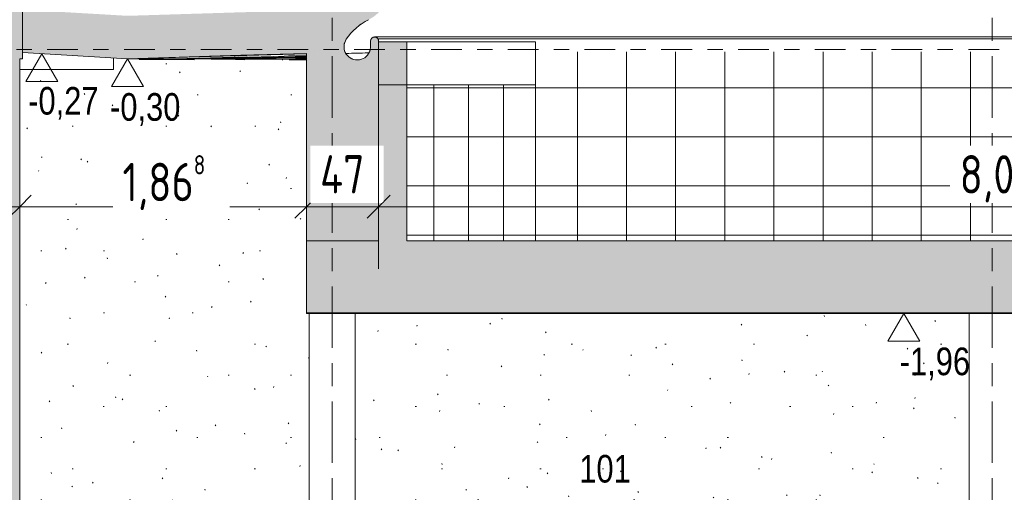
# Model space of a CAD drawing. Header units: metres. Extents: x 2 to 230, y -14 to 869.
# Tile 19 of 71: x 44.46 to 50.88, y -5.92 to -2.84. Entities that reach past the tile are written whole.
import ezdxf

# ---------------------------------------------------------------- set-up
doc = ezdxf.new("R2010")
doc.units = ezdxf.units.M
doc.linetypes.add('_Ebene_', pattern=[0.4, 0.2, -0.1, 0, -0.1])
doc.linetypes.add('_Rasterlinie_', pattern=[0.75, 0.4, -0.1, 0.15, -0.1])
for name, color, linetype, lineweight in [('A_Bem', 7, 'Continuous', 5), ('A_Bem-100', 7, 'Continuous', 5), ('A_Ebenen', 50, 'Continuous', 5), ('A_Geschossdecken', 7, 'Continuous', 5), ('A_Geschossdecken_Oberflächenschraffur', 7, 'Continuous', 5), ('A_Geschossdecken_Schraffur', 7, 'Continuous', 5), ('A_Hoehenkoten', 124, 'Continuous', 5), ('A_Raster', 128, 'Continuous', 5), ('A_Raum-Txt', 16, 'Continuous', 5), ('A_Tragwerksstützen', 7, 'Continuous', 5), ('A_Wand', 244, 'Continuous', 5), ('A_Wand_Schraff', 1, 'Continuous', 5), ('A_Wände_Oberflächenschraffur', 244, 'Continuous', 5)]:
    doc.layers.add(name, color=color, linetype=linetype, lineweight=lineweight)
doc.styles.add('Arial', font='arial.ttf', dxfattribs={"width": 0.8, "height": 0.18})
doc.styles.add('ISOCPEUR_1', font='isocpeur.ttf', dxfattribs={"width": 0.8, "height": 0.25})
doc.dimstyles.new('BLB-Standard_2_5_Aussen_maskiert', dxfattribs={"dimscale": 0.3048, "dimtxt": 0.248995, "dimasz": 0.492126, "dimexe": 1.32874, "dimexo": 0.0625, "dimgap": 0.032808, "dimtad": 1, "dimdec": 1, "dimlfac": 100, "dimrnd": 0.1, "dimdsep": 46, "dimtxsty": 'ISOCPEUR_1', "dimblk1": 'OBLIQUE', "dimblk2": 'OBLIQUE', "dimsah": 1, "dimcen": 0.09, "dimdle": 0.164042, "dimazin": 0, "dimtfac": 1, "dimtdec": 4, "dimtix": 1, "dimtmove": 0, "dimatfit": 3, "dimfxl": 1.32874, "dimfxlon": 1, "dimtvp": 1, "dimtfill": 1, "dimtolj": 1, "dimtzin": 0, "dimarcsym": 2})
doc.dimstyles.new('BLB-Standard_2_5_Aussen_maskiert_1', dxfattribs={"dimscale": 0.3048, "dimtxt": 0.248995, "dimasz": 0.492126, "dimexe": 1.32874, "dimexo": 0.0625, "dimgap": 0.032808, "dimtad": 1, "dimrnd": 0.001, "dimzin": 0, "dimdsep": 46, "dimtxsty": 'ISOCPEUR_1', "dimblk1": 'OBLIQUE', "dimblk2": 'OBLIQUE', "dimsah": 1, "dimcen": 0.09, "dimdle": 0.164042, "dimazin": 0, "dimtfac": 1, "dimtdec": 4, "dimtix": 1, "dimtmove": 0, "dimatfit": 3, "dimfxl": 1.32874, "dimfxlon": 1, "dimtvp": 1, "dimtfill": 1, "dimtolj": 1, "dimtzin": 0, "dimarcsym": 2})
pattern_1 = [(90, (-1.02475, -0.4), (-0.319, -0.019), [])]
pattern_2 = [(1.576, (0.7312466, -4.315), (-2.750292e-05, 0.000999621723), []), (90, (0.73125, -4.315), (-0.32, 0.009), [])]
pattern_3 = [(0, (0.09525, 18.796), (0, 0.32), []), (90, (0.09525, 18.796), (-0.32, 2e-17), [])]
pattern_4 = [(0, (23.32425, 18.796), (0, 0.32), []), (90, (23.32425, 18.796), (-0.227, 1e-17), [])]

# ---------------------------------------------------------------- blocks, each defined once
blk = doc.blocks.new('FP_5-G')
at = {"layer": 'A_Geschossdecken_Oberflächenschraffur', "color": 133}
for p, q in [((2.6615, -3.0806), (2.8786, -3.0746)), ((2.6615, -3.0806), (2.8786, -3.0746)), ((2.7629, -3.0737), (2.8786, -3.0808)), ((2.7629, -3.0737), (2.8786, -3.0808)), ((1.7885, -3.1005), (1.9083, -3.099)), ((1.7885, -3.1005), (1.9083, -3.099)), ((1.9083, -3.099), (2.0286, -3.0997)), ((1.9083, -3.099), (2.0286, -3.0997)), ((2.0286, -3.0997), (2.1493, -3.1026)), ((2.0286, -3.0997), (2.1493, -3.1026)), ((2.1, -3.0924), (2.4864, -3.0813)), ((2.1, -3.0924), (2.4864, -3.0813)), ((2.1133, -3.0916), (2.2338, -3.0931)), ((2.1133, -3.0916), (2.2338, -3.0931)), ((2.1875, -3.0922), (2.6615, -3.0806)), ((2.1875, -3.0922), (2.6615, -3.0806)), ((2.2338, -3.0931), (2.3547, -3.0968)), ((2.2338, -3.0931), (2.3547, -3.0968)), ((2.2595, -3.0931), (2.8055, -3.0819)), ((2.2595, -3.0931), (2.8055, -3.0819)), ((2.2599, -3.0957), (2.8065, -3.0871)), ((2.2599, -3.0957), (2.8065, -3.0871)), ((2.2603, -3.0982), (2.8075, -3.0922)), ((2.2603, -3.0982), (2.8075, -3.0922)), ((2.2608, -3.1008), (2.8085, -3.0973)), ((2.2608, -3.1008), (2.8085, -3.0973)), ((2.3547, -3.0968), (2.4761, -3.1026)), ((2.3547, -3.0968), (2.4761, -3.1026)), ((2.4381, -3.0827), (2.5592, -3.0871)), ((2.4381, -3.0827), (2.5592, -3.0871)), ((2.5592, -3.0871), (2.6808, -3.0938)), ((2.5592, -3.0871), (2.6808, -3.0938)), ((2.6808, -3.0938), (2.8029, -3.1026)), ((2.6808, -3.0938), (2.8029, -3.1026)), ((2.7656, -3.1026), (2.8786, -3.1021)), ((2.7656, -3.1026), (2.8786, -3.1021)), ((2.8055, -3.0819), (2.8786, -3.0802)), ((2.8055, -3.0819), (2.8786, -3.0802)), ((2.8065, -3.0871), (2.8786, -3.0857)), ((2.8065, -3.0871), (2.8786, -3.0857)), ((2.8075, -3.0922), (2.8786, -3.0912)), ((2.8075, -3.0922), (2.8786, -3.0912)), ((2.8085, -3.0973), (2.8786, -3.0967)), ((2.8085, -3.0973), (2.8786, -3.0967))]:
    blk.add_line(p, q, dxfattribs=at)
blk = doc.blocks.new('Höhenkoten - leer-6237472-G')
at = {"layer": 'A_Hoehenkoten'}
for p, q in [((-21.5123, -9.1401), (-21.7201, -9.1401)), ((-21.6162, -9.3201), (-21.7201, -9.1401)), ((-21.6162, -9.3201), (-21.5123, -9.1401))]:
    blk.add_line(p, q, dxfattribs=at)
blk = doc.blocks.new('DIMBLOCK62-G')
at = {"layer": 'A_Bem-100'}
for p, q in [((44.4633, -3.6547), (44.4633, -4.4647)), ((44.4633, -4.0597), (44.4633, -3.6547)), ((46.3309, -4.4647), (46.3309, -3.6547)), ((44.4133, -4.0597), (46.3309, -4.0597)), ((46.3309, -4.0597), (46.3309, -4.4647))]:
    blk.add_line(p, q, dxfattribs=at)
at = {"layer": 'A_Bem-100', "lineweight": 9}
for p, q in [((44.4633, -4.0597), (44.5383, -3.9847)), ((46.3309, -4.0597), (46.4059, -3.9847)), ((44.4633, -4.0597), (44.3883, -4.1347)), ((46.3309, -4.0597), (46.2559, -4.1347))]:
    blk.add_line(p, q, dxfattribs=at)
at = {"layer": 'A_Bem-100', "color": 0, "insert": (45.1319, -3.7231), "char_height": 0.25, "width": 0.63639, "attachment_point": 1, "line_spacing_factor": 1.149209, "style": 'ISOCPEUR_1', "bg_fill": 3, "box_fill_scale": 1.25, "bg_fill_color": 256, "bg_fill_true_color": 13158600, "bg_fill_transparency": 0}
blk.add_mtext('1,86\\A2\\H0.5x;\\S8^  ;\\H2x;', dxfattribs=at)
blk = doc.blocks.new('_Oblique')
at = {"color": 0, "linetype": 'ByBlock', "lineweight": -2}
blk.add_line((-0.5, -0.5), (0.5, 0.5), dxfattribs=at)
blk = doc.blocks.new('DIMBLOCK63-G')
at = {"layer": 'A_Bem-100'}
for p, q in [((46.3309, -4.4647), (46.3309, -3.6547)), ((46.8009, -3.6547), (46.8009, -4.4647)), ((46.8009, -4.0597), (46.8009, -3.6547)), ((46.3309, -4.0597), (46.8009, -4.0597)), ((46.3309, -4.0597), (46.3309, -4.4647))]:
    blk.add_line(p, q, dxfattribs=at)
at = {"layer": 'A_Bem-100', "lineweight": 9}
for p, q in [((46.3309, -4.0597), (46.4059, -3.9847)), ((46.8009, -4.0597), (46.8759, -3.9847)), ((46.3309, -4.0597), (46.2559, -4.1347)), ((46.8009, -4.0597), (46.7259, -4.1347))]:
    blk.add_line(p, q, dxfattribs=at)
at = {"layer": 'A_Bem-100', "color": 0, "insert": (46.419, -3.7231), "char_height": 0.25, "width": 0.352554, "attachment_point": 1, "line_spacing_factor": 1.149209, "style": 'ISOCPEUR_1', "bg_fill": 3, "box_fill_scale": 1.25, "bg_fill_color": 256, "bg_fill_true_color": 13158600, "bg_fill_transparency": 0}
blk.add_mtext('47', dxfattribs=at)
blk = doc.blocks.new('DIMBLOCK64-G')
at = {"layer": 'A_Bem-100'}
for p, q in [((46.8009, -3.6547), (46.8009, -4.4647)), ((46.8009, -4.0597), (46.8009, -3.6547)), ((54.8109, -3.6547), (54.8109, -4.4647)), ((54.8109, -4.0597), (54.8109, -3.6547)), ((46.8009, -4.0597), (54.8109, -4.0597))]:
    blk.add_line(p, q, dxfattribs=at)
at = {"layer": 'A_Bem-100', "lineweight": 9}
for p, q in [((46.8009, -4.0597), (46.8759, -3.9847)), ((54.8109, -4.0597), (54.8859, -3.9847)), ((46.8009, -4.0597), (46.7259, -4.1347)), ((54.8109, -4.0597), (54.7359, -4.1347))]:
    blk.add_line(p, q, dxfattribs=at)
at = {"layer": 'A_Bem-100', "color": 0, "insert": (50.5855, -3.7231), "char_height": 0.25, "width": 0.528831, "attachment_point": 1, "line_spacing_factor": 1.149209, "style": 'ISOCPEUR_1', "bg_fill": 3, "box_fill_scale": 1.25, "bg_fill_color": 256, "bg_fill_true_color": 13158600, "bg_fill_transparency": 0}
blk.add_mtext('8,01', dxfattribs=at)

msp = doc.modelspace()

# ---------------------------------------------------------------- hatches: boundary and pattern name
at = {"layer": 'A_Geschossdecken_Oberflächenschraffur'}
h = msp.add_hatch(dxfattribs=at)
h.set_pattern_fill('FP_23', color=133, style=0, pattern_type=2)
h.set_pattern_definition(pattern_1)
h.paths.add_polyline_path([(45.1648, -3.0951), (45.1653, -3.0951), (44.5601, -3.0598)], flags=0)
h = msp.add_hatch(dxfattribs=at)
h.set_pattern_fill('FP_23', color=133, style=0, pattern_type=2)
h.set_pattern_definition(pattern_1)
h.paths.add_polyline_path([(45.1648, -3.0951), (45.1653, -3.0951), (44.5601, -3.0598)], flags=0)
h = msp.add_hatch(dxfattribs=at)
h.set_pattern_fill('FP_28', color=133, style=0, pattern_type=2)
h.set_pattern_definition(pattern_2)
h.paths.add_polyline_path([(45.1654, -3.0951), (46.3309, -3.062), (46.3309, -3.0604), (45.5914, -3.0818), (45.5035, -3.0846)], flags=0)
h = msp.add_hatch(dxfattribs=at)
h.set_pattern_fill('FP_28', color=133, style=0, pattern_type=2)
h.set_pattern_definition(pattern_2)
h.paths.add_polyline_path([(45.1654, -3.0951), (46.3309, -3.062), (46.3309, -3.0604), (45.5914, -3.0818), (45.5035, -3.0846)], flags=0)
at = {"layer": 'A_Geschossdecken_Schraffur', "lineweight": 9}
for points in [[(43.7383, -3.0951), (43.9244, -3.0901), (44.3243, -3.0909), (44.4799, -3.0951), (44.4799, -2.7751), (44.2939, -2.7701), (43.9244, -2.7701), (43.7383, -2.7751), (43.7383, -3.0551)], [(46.9848, -3.2651), (46.9848, -2.9851), (46.8009, -2.9851), (46.8009, -3.2651), (46.9186, -3.2651)], [(46.3309, -4.7507), (55.2709, -4.7507), (55.2709, -4.2807), (46.3309, -4.2807), (46.3309, -4.4584)]]:
    msp.add_hatch(color=253, dxfattribs=at).paths.add_polyline_path(points, flags=0)
h = msp.add_hatch(color=253, dxfattribs=at)
h.paths.add_polyline_path([(45.1654, -3.0951), (45.904, -3.0721), (46.5837, -3.0534), (46.5756, -3.0249), (46.5777, -2.9953), (46.5897, -2.9682), (46.6305, -2.9172), (46.6827, -2.8722), (46.7699, -2.8199), (46.8009, -2.7944), (46.8009, -2.7701), (46.6827, -2.7707), (45.904, -2.7921), (45.1654, -2.8151), (44.4799, -2.7751), (44.4799, -3.0551), (44.5601, -3.0598)], flags=0)
h.paths.add_polyline_path([(56.3665, -3.0906), (57.1107, -3.0451), (57.1107, -2.7651), (56.3522, -2.8103), (55.6802, -2.7974), (54.918, -2.7777), (54.8109, -2.7777), (54.8109, -2.7944), (54.8419, -2.8199), (54.9322, -2.8741), (54.9813, -2.9172), (55.0221, -2.9682), (55.0346, -2.9979), (55.0354, -3.0302), (55.0243, -3.0605), (55.6802, -3.0774), (55.9014, -3.0815)], flags=0)
h.paths.add_polyline_path([(54.8742, -3.0577), (54.866, -3.0368), (54.8636, -3.0144), (54.8636, -2.9794), (54.8585, -2.9639), (54.8454, -2.9543), (54.8291, -2.9543), (54.8159, -2.9639), (54.8109, -2.9794), (54.8109, -3.0577), (54.8192, -3.0577)], flags=0)
h.paths.add_polyline_path([(46.8009, -3.0501), (46.8006, -2.9787), (46.7958, -2.9639), (46.7827, -2.9543), (46.7664, -2.9543), (46.7532, -2.9639), (46.7482, -2.9794), (46.7482, -3.0144), (46.7466, -3.0326), (46.7412, -3.0501), (46.8006, -3.0501)], flags=0)
at = {"layer": 'A_Wand_Schraff', "lineweight": 9}
for points in [[(46.3309, -4.2807), (46.8009, -4.2807), (46.8006, -3.0501), (46.7412, -3.0501), (46.7228, -3.0773), (46.6956, -3.0957), (46.6635, -3.1026), (46.6312, -3.097), (46.6032, -3.0798), (46.5837, -3.0534), (46.3309, -3.0604), (46.3309, -3.7247)], [(44.1633, -9.3651), (44.4633, -9.3651), (44.4633, -3.0947), (44.2939, -3.0901), (44.1872, -3.0901), (44.1872, -3.2787), (44.1633, -3.2787), (44.1633, -8.861)], [(46.8009, -4.2807), (46.9848, -4.2807), (46.9848, -3.2651), (46.8009, -3.2651), (46.8009, -3.7247)]]:
    msp.add_hatch(color=253, dxfattribs=at).paths.add_polyline_path(points, flags=0)
at = {"layer": 'A_Wände_Oberflächenschraffur'}
h = msp.add_hatch(dxfattribs=at)
h.set_pattern_fill('FP_1', color=133, style=0, pattern_type=2)
h.set_pattern_definition(pattern_3)
h.paths.add_polyline_path([(48.3336, -4.2807), (54.8109, -4.2807), (54.8109, -3.0501), (47.8223, -3.0501), (47.8223, -4.2807), (47.8292, -4.2807)], flags=0)
h = msp.add_hatch(dxfattribs=at)
h.set_pattern_fill('FP_1', color=133, style=0, pattern_type=2)
h.set_pattern_definition(pattern_3)
h.paths.add_polyline_path([(48.3336, -4.2807), (54.8109, -4.2807), (54.8109, -3.0501), (47.8223, -3.0501), (47.8223, -4.2807), (47.8292, -4.2807)], flags=0)
h = msp.add_hatch(dxfattribs=at)
h.set_pattern_fill('FP_37', style=0, pattern_type=2)
h.set_pattern_definition([(0, (0.10425, 18.796), (0.813, 0.203), [0.007, -0.603, 0.007, -0.603, -3.251]), (0, (0.10425, 18.796), (0.813, 0.203), [-1.219, 0.007, -1.212, 0.007, -0.603, -1.422]), (0, (0.10425, 18.796), (0.813, 0.203), [-3.048, 0.007, -0.4, 0.007, -1.009]), (120, (0.40925, 18.897), (-0.58230316, 0.60257865), [0.007, -0.603, 0.007, -0.603, -3.251]), (120, (0.40925, 18.897), (-0.58230316, 0.60257865), [-1.219, 0.007, -1.212, 0.007, -0.603, -1.422]), (120, (0.40925, 18.897), (-0.58230316, 0.60257865), [-3.048, 0.007, -0.4, 0.007, -1.009]), (240, (0.51025, 19.304), (-0.23069684, -0.80557865), [0.007, -0.603, 0.007, -0.603, -3.251]), (240, (0.51025, 19.304), (-0.23069684, -0.80557865), [-1.219, 0.007, -1.212, 0.007, -0.603, -1.422]), (240, (0.51025, 19.304), (-0.23069684, -0.80557865), [-3.048, 0.007, -0.4, 0.007, -1.009])])
h.paths.add_polyline_path([(44.4633, -6.9451), (44.5846, -6.9451), (44.5846, -6.0351), (46.0846, -6.0351), (46.0846, -6.9451), (46.3483, -6.9451), (46.3483, -4.7551), (46.3309, -4.7551), (46.3309, -3.0951), (45.1648, -3.0951), (45.0727, -3.0897), (45.0727, -3.1651), (44.4633, -3.1651), (44.4633, -6.6597)], flags=0)
h.paths.add_polyline_path([(51.0946, -6.9451), (51.0946, -4.7551), (50.9483, -4.7551), (50.9483, -6.9451)], flags=0)
h.paths.add_polyline_path([(50.6483, -6.9451), (50.6483, -4.7551), (46.6483, -4.7551), (46.6483, -6.9451), (47.3902, -6.9451)], flags=0)
h = msp.add_hatch(dxfattribs=at)
h.set_pattern_fill('FP_56', color=133, style=0, pattern_type=2)
h.set_pattern_definition(pattern_4)
h.paths.add_polyline_path([(47.3902, -4.2807), (47.8223, -4.2807), (47.8223, -3.2651), (46.9848, -3.2651), (46.9848, -4.2807)], flags=0)
h = msp.add_hatch(dxfattribs=at)
h.set_pattern_fill('FP_56', color=133, style=0, pattern_type=2)
h.set_pattern_definition(pattern_4)
h.paths.add_polyline_path([(47.3902, -4.2807), (47.8223, -4.2807), (47.8223, -3.2651), (46.9848, -3.2651), (46.9848, -4.2807)], flags=0)

# ---------------------------------------------------------------- linework, layer by layer
at = {"layer": 'A_Ebenen', "color": 130, "linetype": '_Ebene_', "lineweight": 9}
msp.add_line((77.8421, -3.0351), (16.3367, -3.0351), dxfattribs=at)
at = {"layer": 'A_Geschossdecken', "color": 250, "lineweight": 9}
for p, q in [((44.4799, -3.0951), (44.4799, -2.7751)), ((46.7482, -2.9794), (46.7482, -3.0144)), ((54.8372, -2.953), (46.7745, -2.953)), ((54.8109, -2.964), (46.8009, -2.964)), ((46.8009, -2.964), (46.8009, -3.0501)), ((46.8009, -2.9851), (47.8223, -2.9851)), ((46.9848, -3.2651), (46.9848, -2.9851)), ((47.8223, -3.2651), (47.8223, -2.9851)), ((44.4799, -3.0551), (45.1654, -3.0951)), ((45.1654, -3.0951), (45.904, -3.0721)), ((46.3309, -3.063), (45.166, -3.0951)), ((45.904, -3.0721), (46.3309, -3.0604)), ((44.4633, -3.0947), (44.4799, -3.0951)), ((44.4799, -3.0951), (44.4633, -3.0951)), ((45.1654, -3.0951), (45.1648, -3.0951)), ((45.1654, -3.0951), (46.3309, -3.0951)), ((45.0727, -3.1651), (44.4633, -3.1651)), ((46.3309, -4.2807), (46.3309, -4.7551)), ((46.8009, -4.2807), (46.3309, -4.2807)), ((54.8109, -4.2807), (46.9848, -4.2807)), ((46.3309, -4.7507), (55.2709, -4.7507)), ((46.3483, -4.7551), (46.3309, -4.7551)), ((50.6483, -4.7551), (46.6483, -4.7551))]:
    msp.add_line(p, q, dxfattribs=at)
for centre, radius, start, end in [((46.8998, -3.1745), 0.3725, 116.20262, 146.3696), ((46.6617, -3.0161), 0.0865, 146.3696, 205.56064), ((46.6617, -3.0161), 0.0865, 336.84275, 1.12315), ((46.7745, -2.9794), 0.0263, 0, 180)]:
    msp.add_arc(centre, radius, start, end, dxfattribs=at)
for points, knots in [([(46.6708, -2.8807), (46.6715, -2.8801), (46.6761, -2.8766), (46.6808, -2.8731), (46.6848, -2.8703)], [0.61120029, 0.61120029, 0.61120029, 0.61120029, 0.625, 0.69990361, 0.69990361, 0.69990361, 0.69990361]), ([(46.626, -2.9219), (46.6293, -2.9184), (46.6333, -2.9142), (46.6374, -2.9101), (46.6381, -2.9094)], [0.30009639, 0.30009639, 0.30009639, 0.30009639, 0.375, 0.38879971, 0.38879971, 0.38879971, 0.38879971]), ([(46.5771, -2.9982), (46.5773, -2.997), (46.5778, -2.995), (46.5783, -2.993), (46.5786, -2.9921)], [0.66259854, 0.66259854, 0.66259854, 0.66259854, 0.7, 0.72709678, 0.72709678, 0.72709678, 0.72709678]), ([(46.7529, -2.9644), (46.7525, -2.965), (46.7515, -2.9666), (46.7501, -2.9693), (46.7486, -2.9736), (46.7482, -2.9771), (46.7482, -2.9794)], [0.807426, 0.807426, 0.807426, 0.807426, 0.8333333, 0.875, 0.9166667, 1, 1, 1, 1]), ([(46.7658, -2.9545), (46.7654, -2.9547), (46.7644, -2.9551), (46.7629, -2.9557), (46.7613, -2.9566), (46.7599, -2.9575), (46.758, -2.9588), (46.7563, -2.9603), (46.7547, -2.962), (46.754, -2.9629), (46.7536, -2.9634)], [0.6072307, 0.6072307, 0.6072307, 0.6072307, 0.625, 0.6458333, 0.6666667, 0.6875, 0.7083333, 0.75, 0.7708333, 0.7916667, 0.7916667, 0.7916667, 0.7916667]), ([(46.7954, -2.9634), (46.7951, -2.9629), (46.7943, -2.962), (46.7928, -2.9603), (46.7906, -2.9584), (46.7882, -2.9568), (46.7862, -2.9557), (46.7847, -2.9551), (46.7837, -2.9547), (46.7832, -2.9545)], [0.2083333, 0.2083333, 0.2083333, 0.2083333, 0.2291667, 0.25, 0.2916667, 0.3333333, 0.3541667, 0.375, 0.3927693, 0.3927693, 0.3927693, 0.3927693]), ([(46.8009, -2.9794), (46.8009, -2.9771), (46.8004, -2.9736), (46.7989, -2.9693), (46.7976, -2.9666), (46.7966, -2.965), (46.7962, -2.9644)], [0, 0, 0, 0, 0.0833333, 0.125, 0.1666667, 0.192574, 0.192574, 0.192574, 0.192574]), ([(46.7368, -3.0567), (46.7347, -3.0567), (46.7087, -3.0574), (46.6593, -3.0585), (46.6121, -3.0597), (46.5887, -3.0603)], [-0.6964236, -0.6964236, -0.6964236, -0.6964236, -0.6666667, -0.3333333, -0.0064598, -0.0064598, -0.0064598, -0.0064598])]:
    msp.add_open_spline(points, degree=3, knots=knots, dxfattribs=at)
for points in [[(46.7482, -3.0144), (46.7483, -3.0208), (46.7477, -3.0272), (46.7464, -3.0334)], [(46.7813, -2.9539), (46.7808, -2.9538), (46.7797, -2.9535), (46.778, -2.9533), (46.7763, -2.9531), (46.7745, -2.953), (46.7728, -2.9531), (46.7711, -2.9533), (46.7694, -2.9535), (46.7683, -2.9538), (46.7677, -2.9539)], [(46.5758, -3.0266), (46.5758, -3.0259), (46.5757, -3.0251), (46.5756, -3.0244)], [(46.5847, -3.0556), (46.5838, -3.0538), (46.583, -3.0521), (46.5822, -3.0502)], [(46.7449, -3.0396), (46.7438, -3.0435), (46.7424, -3.0474), (46.7408, -3.0512)]]:
    msp.add_open_spline(points, degree=3, dxfattribs=at)
at = {"layer": 'A_Raster', "linetype": '_Rasterlinie_', "lineweight": 9}
for p, q in [((46.4983, -13.2288), (46.4983, 12.7435)), ((50.7983, -13.2288), (50.7983, 12.7435))]:
    msp.add_line(p, q, dxfattribs=at)
at = {"layer": 'A_Tragwerksstützen', "color": 250, "lineweight": 9}
for p, q in [((46.6483, -4.754), (46.3483, -4.754)), ((46.3483, -4.754), (46.3483, -9.356)), ((46.6483, -9.3554), (46.6483, -4.754)), ((50.9483, -4.754), (50.6483, -4.754)), ((50.6483, -4.754), (50.6483, -9.3649))]:
    msp.add_line(p, q, dxfattribs=at)
at = {"layer": 'A_Wand', "color": 250, "lineweight": 9}
for p, q in [((46.3309, -3.0604), (46.3309, -4.2807)), ((46.8009, -3.0501), (46.8009, -4.2807)), ((44.4633, -9.3651), (44.4633, -3.0947)), ((45.0727, -3.0897), (45.0727, -3.1651)), ((47.8223, -3.2651), (46.8009, -3.2651)), ((46.9848, -4.2807), (46.9848, -3.2651)), ((47.8223, -4.2807), (47.8223, -3.2651))]:
    msp.add_line(p, q, dxfattribs=at)
msp.add_arc((46.6617, -3.0161), 0.0865, 205.56064, 336.84275, dxfattribs=at)
msp.add_open_spline([(46.5887, -3.0603), (46.6121, -3.0597), (46.6593, -3.0585), (46.7087, -3.0574), (46.7347, -3.0567), (46.7368, -3.0567)], degree=3, knots=[-0.9935402, -0.9935402, -0.9935402, -0.9935402, -0.6666667, -0.3333333, -0.3035764, -0.3035764, -0.3035764, -0.3035764], dxfattribs=at)
msp.add_open_spline([(46.6309, -3.0969), (46.6304, -3.0967), (46.6298, -3.0965), (46.6293, -3.0963)], degree=3, dxfattribs=at)

# ---------------------------------------------------------------- block references
at = {"layer": 'A_Geschossdecken', "color": 250, "lineweight": 9}
msp.add_blockref('FP_5-G', (43.4522, 0), dxfattribs=at)
at = {"layer": 'A_Hoehenkoten', "rotation": 180}
for p in [(22.9906, -12.3826), (23.5492, -12.4152)]:
    msp.add_blockref('Höhenkoten - leer-6237472-G', p, dxfattribs=at)
at = {"layer": 'A_Hoehenkoten', "extrusion": (0, 0, -1), "rotation": 180}
msp.add_blockref('Höhenkoten - leer-6237472-G', (-71.8381, -14.0752), dxfattribs=at)

# ---------------------------------------------------------------- texts
at = {"layer": 'A_Hoehenkoten', "char_height": 0.18, "width": 0.542095, "attachment_point": 1, "line_spacing_factor": 0.941778, "style": 'Arial'}
for s, insert in [('-0,27', (44.5179, -3.279)), ('-0,30', (45.051, -3.3187)), ('-1,96', (50.195, -4.9769))]:
    msp.add_mtext(s, dxfattribs=dict(at, insert=insert))
at = {"layer": 'A_Raum-Txt', "insert": (48.1075, -5.6765), "char_height": 0.18, "width": 0.40405, "attachment_point": 1, "style": 'Arial'}
msp.add_mtext('101', dxfattribs=at)

# ---------------------------------------------------------------- next in the draw order: dimensions: what is measured, and where the dimension line sits
at = {"layer": 'A_Bem'}
dim = msp.add_linear_dim(base=(46.3309, -4.0597), p1=(44.4633, -3.6547), p2=(46.3309, -4.4647), text='\\A1;1,86\\Q;{\\A1;{\\H0.5x;\\S8^ ;}}', dimstyle='BLB-Standard_2_5_Aussen_maskiert_1', override={"dimpost": '<>', "dimfxl": 2.035696}, dxfattribs=at)
dim.commit()
dim.dimension.update_dxf_attribs({"geometry": 'DIMBLOCK62-G', "text_midpoint": (45.3971, -3.8997)})

# ---------------------------------------------------------------- next in the draw order: dimensions: what is measured, and where the dimension line sits
dim = msp.add_linear_dim(base=(46.8009, -4.0597), p1=(46.3309, -4.4647), p2=(46.8009, -3.6547), dimstyle='BLB-Standard_2_5_Aussen_maskiert', override={"dimpost": '<>', "dimfxl": 0.936483}, dxfattribs=at)
dim.commit()
dim.dimension.update_dxf_attribs({"geometry": 'DIMBLOCK63-G', "text_midpoint": (46.5659, -3.9247)})

# ---------------------------------------------------------------- next in the draw order: dimensions: what is measured, and where the dimension line sits
dim = msp.add_linear_dim(base=(54.8109, -4.0597), p1=(46.8009, -3.6547), p2=(54.8109, -3.6547), dimstyle='BLB-Standard_2_5_Aussen_maskiert_1', override={"dimpost": '<>', "dimfxl": 8.01}, dxfattribs=at)
dim.commit()
dim.dimension.update_dxf_attribs({"geometry": 'DIMBLOCK64-G', "text_midpoint": (50.8059, -3.9247)})

doc.saveas('drawing.dxf')
